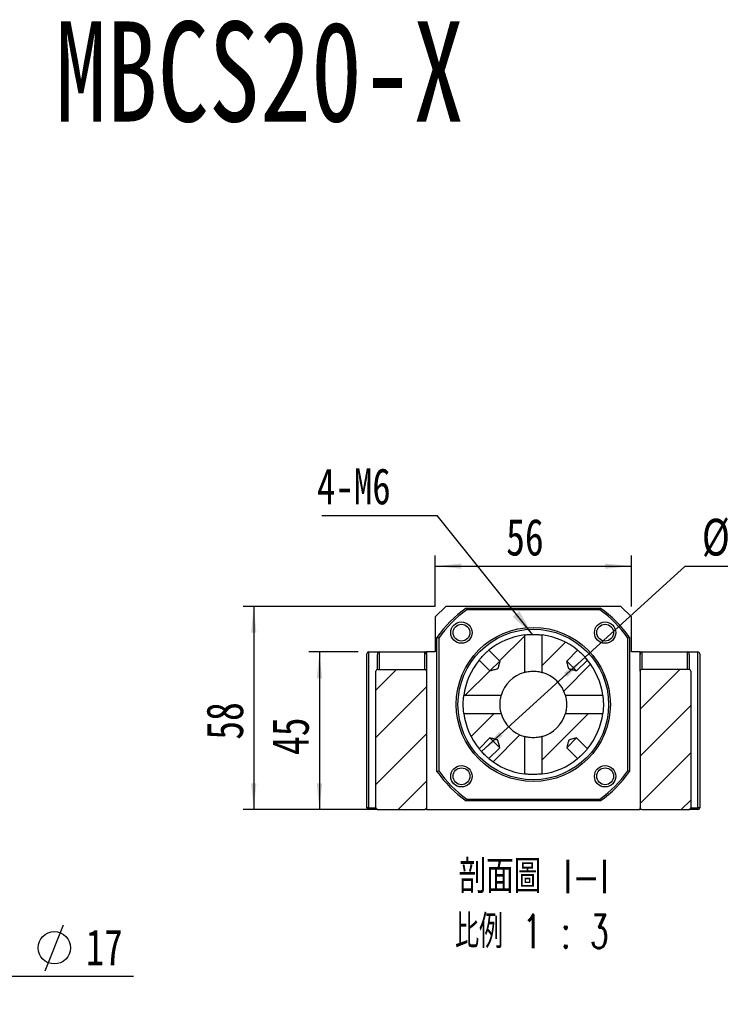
# Model space of a CAD drawing. Header units: millimetres. Extents: x 46 to 280, y 18 to 196.
# Tile 3 of 9: x 112 to 179, y 103 to 196. Entities that reach past the tile are written whole.
import ezdxf

# ---------------------------------------------------------------- set-up
doc = ezdxf.new("R2010")
doc.units = ezdxf.units.MM
doc.layers.add('FORMAT', color=7, linetype='Continuous')
doc.styles.add('SLDTEXTSTYLE0', font='TXT', dxfattribs={"width": 0.75})
doc.styles.add('SLDTEXTSTYLE1', font='TXT', dxfattribs={"width": 0.75, "bigfont": 'bigfont'})
doc.styles.add('SLDTEXTSTYLE3', font='TXT', dxfattribs={"width": 0.666667})
doc.styles.add('SLDTEXTSTYLE4', font='TXT', dxfattribs={"width": 0.65625, "bigfont": 'bigfont'})
doc.dimstyles.new('SLDDIMSTYLE2', dxfattribs={"dimtxt": 3.5, "dimasz": 2.5, "dimexe": 0, "dimexo": 0.0625, "dimgap": 0.875, "dimtad": 1, "dimlfac": 3, "dimrnd": 1e-09, "dimzin": 12, "dimdsep": 46, "dimtxsty": 'SLDTEXTSTYLE0', "dimsah": 1, "dimcen": 0.09, "dimadec": 0, "dimazin": 3, "dimtfac": 1, "dimtofl": 0, "dimtmove": 0, "dimatfit": 3, "dimfxl": 1, "dimfrac": 2, "dimtolj": 1, "dimtzin": 12, "dimarcsym": 0})
doc.dimstyles.new('SLDDIMSTYLE4', dxfattribs={"dimtxt": 0.18, "dimasz": 2.5, "dimexe": 0, "dimexo": 0.0625, "dimgap": 0, "dimtad": 0, "dimtih": 1, "dimtoh": 1, "dimdec": 0, "dimrnd": 1e-09, "dimzin": 0, "dimdsep": 46, "dimtxsty": 'Standard', "dimsah": 1, "dimcen": 0.09, "dimadec": 0, "dimazin": 0, "dimtfac": 2.5, "dimtdec": 0, "dimtofl": 0, "dimtmove": 0, "dimatfit": 3, "dimfxl": 1, "dimfrac": 2, "dimtolj": 1, "dimtzin": 0, "dimarcsym": 0})
doc.dimstyles.new('SLDDIMSTYLE5', dxfattribs={"dimtxt": 3.5, "dimasz": 2.5, "dimexe": 0, "dimexo": 0.0625, "dimgap": 0.875, "dimtad": 0, "dimtih": 1, "dimtoh": 1, "dimlfac": 3, "dimrnd": 1e-09, "dimzin": 12, "dimdsep": 46, "dimtxsty": 'SLDTEXTSTYLE0', "dimsah": 1, "dimcen": 0, "dimadec": 0, "dimazin": 3, "dimtfac": 1, "dimtmove": 0, "dimatfit": 3, "dimfxl": 1, "dimfrac": 2, "dimtolj": 1, "dimtzin": 12, "dimarcsym": 0})

# ---------------------------------------------------------------- blocks, each defined once
blk = doc.blocks.new('SW_SYMBOL_HOLE_DIAM')
at = {"layer": 'FORMAT', "color": 0}
blk.add_line((300, 0), (700, 1000), dxfattribs=at)
blk.add_circle((500, 500), 350, dxfattribs=at)
blk = doc.blocks.new('SW_SYMBOL_HOLE_SPOT')
at = {"layer": 'FORMAT', "color": 0}
for p, q in [((0, 875), (0, 75)), ((1600, 75), (1600, 875)), ((0, 75), (1600, 75))]:
    blk.add_line(p, q, dxfattribs=at)
blk = doc.blocks.new('SW_NOTE_0')
at = {"layer": 'FORMAT', "color": 0}
blk.add_line((45.484, 0), (0, 0), dxfattribs=at)
at = {"layer": 'FORMAT', "color": 0, "xscale": 0.0043935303, "yscale": 0.0043935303, "zscale": 0.0043935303}
for name, p in [('SW_SYMBOL_HOLE_DIAM', (5.738, 0.532)), ('SW_SYMBOL_HOLE_DIAM', (35.743, 0.532)), ('SW_SYMBOL_HOLE_SPOT', (26.453, 0.532))]:
    blk.add_blockref(name, p, dxfattribs=at)
at = {"layer": 'FORMAT', "color": 0, "attachment_point": 1}
for s, insert, char_height, style in [('11\\M+18AD1\\M+190FA', (10.93, 4.489), 3.43958, 'SLDTEXTSTYLE1'), ('4 -', (0.407, 4.489), 3.4396, 'SLDTEXTSTYLE3'), ('17', (40.935, 4.489), 3.4396, 'SLDTEXTSTYLE0')]:
    blk.add_mtext(s, dxfattribs=dict(at, insert=insert, char_height=char_height, style=style))
blk = doc.blocks.new('_D_7')
at = {"layer": 'FORMAT', "color": 7}
for p, q in [((166.014, 135.766), (175.541, 144.441)), ((175.541, 144.441), (187.579, 144.441)), ((156.155, 126.789), (166.014, 135.766))]:
    blk.add_line(p, q, dxfattribs=at)
blk.add_arc((161.085, 131.278), 6.667, 33.78884, 42.18102, dxfattribs=at)
for points in [[(166.014, 135.766), (163.997, 134.268), (164.334, 133.898)], [(156.155, 126.789), (158.172, 128.288), (157.836, 128.657)]]:
    blk.add_solid(points, dxfattribs=at)
at = {"layer": 'FORMAT', "color": 7, "char_height": 3.5, "attachment_point": 1, "style": 'SLDTEXTSTYLE0'}
for s, insert in [('%%c', (177.129, 148.953)), ('40', (182.407, 149.007))]:
    blk.add_mtext(s, dxfattribs=dict(at, insert=insert))
blk = doc.blocks.new('_D_8')
at = {"layer": 'FORMAT', "color": 7}
for p, q in [((144.418, 136.278), (139.736, 136.278)), ((140.736, 136.278), (140.736, 121.278)), ((145.279, 121.278), (139.736, 121.278))]:
    blk.add_line(p, q, dxfattribs=at)
for points in [[(140.736, 136.278), (140.486, 133.778), (140.986, 133.778)], [(140.736, 121.278), (140.986, 123.778), (140.486, 123.778)]]:
    blk.add_solid(points, dxfattribs=at)
at = {"layer": 'FORMAT', "color": 7, "insert": (136.225, 126.469), "char_height": 3.5, "attachment_point": 1, "rotation": 90, "style": 'SLDTEXTSTYLE0'}
blk.add_mtext('45', dxfattribs=at)
blk = doc.blocks.new('_D_9')
at = {"layer": 'FORMAT', "color": 7}
for p, q in [((151.751, 140.611), (133.485, 140.611)), ((134.485, 140.611), (134.485, 121.278)), ((145.279, 121.278), (133.485, 121.278))]:
    blk.add_line(p, q, dxfattribs=at)
for points in [[(134.485, 140.611), (134.235, 138.111), (134.735, 138.111)], [(134.485, 121.278), (134.735, 123.778), (134.235, 123.778)]]:
    blk.add_solid(points, dxfattribs=at)
at = {"layer": 'FORMAT', "color": 7, "insert": (129.974, 127.923), "char_height": 3.5, "attachment_point": 1, "rotation": 90, "style": 'SLDTEXTSTYLE0'}
blk.add_mtext('58', dxfattribs=at)
blk = doc.blocks.new('_D_10')
at = {"layer": 'FORMAT', "color": 7}
for p, q in [((151.751, 140.611), (151.751, 145.441)), ((170.418, 140.611), (170.418, 145.441)), ((151.751, 144.441), (170.418, 144.441))]:
    blk.add_line(p, q, dxfattribs=at)
for points in [[(151.751, 144.441), (154.251, 144.191), (154.251, 144.691)], [(170.418, 144.441), (167.918, 144.691), (167.918, 144.191)]]:
    blk.add_solid(points, dxfattribs=at)
at = {"layer": 'FORMAT', "color": 7, "insert": (158.502, 148.953), "char_height": 3.5, "attachment_point": 1, "style": 'SLDTEXTSTYLE0'}
blk.add_mtext('56', dxfattribs=at)
blk = doc.blocks.new('SW_NOTE_2')
at = {"layer": 'FORMAT', "color": 0, "char_height": 3.175, "attachment_point": 2}
for s, insert, style in [('\\M+19655\\M+196CA\\M+19AA4 I-I', (8.632, 4.093), 'SLDTEXTSTYLE1'), ('\\M+194E4\\M+197E1 1 : 3', (8.457, -1.141), 'SLDTEXTSTYLE4')]:
    blk.add_mtext(s, dxfattribs=dict(at, insert=insert, style=style))
blk = doc.blocks.new('SW_NOTE_3')
at = {"layer": 'FORMAT', "color": 0}
blk.add_line((-10.95, 0), (0, 0), dxfattribs=at)
at = {"layer": 'FORMAT', "color": 0, "insert": (-11.423, 4.516), "char_height": 3.4396, "attachment_point": 1, "style": 'SLDTEXTSTYLE0'}
blk.add_mtext('4-M6', dxfattribs=at)

msp = doc.modelspace()

# ---------------------------------------------------------------- hatches: boundary and pattern name
at = {"layer": 'FORMAT', "linetype": 'Continuous', "lineweight": 18}
h = msp.add_hatch(dxfattribs=at)
h.set_pattern_fill('ANSI31', color=256, style=0)
edge = h.paths.add_edge_path(flags=0)
edge.add_line((156.9622, 134.462), (155.9249, 135.4993))
edge.add_arc((161.0847, 131.2778), 6.6667, 140.711787, 172.696375)
edge.add_line((154.4722, 132.1253), (158.0336, 132.1253))
edge.add_arc((161.0847, 131.2778), 3.1667, 105.523676, 164.476324, ccw=False)
edge.add_line((160.2372, 134.329), (160.2372, 137.8904))
edge.add_arc((161.0847, 131.2778), 6.6667, 97.303625, 129.288213)
edge.add_line((156.8633, 136.4376), (157.9005, 135.4004))
edge.add_spline(control_points=[(157.9005, 135.4004), (157.8404, 135.1615), (157.843, 134.8891), (157.6987, 134.6894), (157.6916, 134.6794), (157.6826, 134.6706), (157.6727, 134.6634), (157.6515, 134.6483), (157.6264, 134.6392), (157.6018, 134.6308), (157.4902, 134.5926), (157.3747, 134.5667), (157.2604, 134.5375), (157.1611, 134.5121), (157.0616, 134.4871), (156.9622, 134.462)], knot_values=[0.0015174, 0.0015174, 0.0015174, 0.0015174, 0.0037344, 0.0037344, 0.0037344, 0.003839, 0.003839, 0.003839, 0.004062, 0.004062, 0.004062, 0.0050697, 0.0050697, 0.0050697, 0.0059455, 0.0059455, 0.0059455, 0.0059455], weights=[1, 1, 1, 1, 1, 1, 1, 1, 1, 1, 1, 1, 1, 1, 1, 1], degree=3, periodic=0)
h = msp.add_hatch(dxfattribs=at)
h.set_pattern_fill('ANSI31', color=256, style=0)
edge = h.paths.add_edge_path(flags=0)
edge.add_spline(control_points=[(165.2073, 134.462), (165.1619, 134.4735), (165.1165, 134.4849), (165.0711, 134.4964), (164.9715, 134.5215), (164.8719, 134.5467), (164.7726, 134.5727), (164.7208, 134.5863), (164.6689, 134.5999), (164.6176, 134.6151), (164.5901, 134.6232), (164.5627, 134.6315), (164.5362, 134.6425), (164.521, 134.6488), (164.5059, 134.6562), (164.4929, 134.6663), (164.482, 134.6748), (164.4726, 134.6856), (164.4654, 134.6974), (164.4403, 134.7378), (164.4291, 134.7855), (164.416, 134.8312), (164.3648, 135.0104), (164.3215, 135.1918), (164.276, 135.3725), (164.2736, 135.3818), (164.2713, 135.3911), (164.269, 135.4004)], knot_values=[0.0013452, 0.0013452, 0.0013452, 0.0013452, 0.0017665, 0.0017665, 0.0017665, 0.0026909, 0.0026909, 0.0026909, 0.0031729, 0.0031729, 0.0031729, 0.0034306, 0.0034306, 0.0034306, 0.0035796, 0.0035796, 0.0035796, 0.0037053, 0.0037053, 0.0037053, 0.0041395, 0.0041395, 0.0041395, 0.0058375, 0.0058375, 0.0058375, 0.0059247, 0.0059247, 0.0059247, 0.0059247], weights=[1, 1, 1, 1, 1, 1, 1, 1, 1, 1, 1, 1, 1, 1, 1, 1, 1, 1, 1, 1, 1, 1, 1, 1, 1, 1, 1, 1], degree=3, periodic=0)
edge.add_line((164.269, 135.4004), (165.3062, 136.4376))
edge.add_arc((161.0847, 131.2778), 6.6667, 50.711787, 82.696375)
edge.add_line((161.9322, 137.8904), (161.9322, 134.329))
edge.add_arc((161.0847, 131.2778), 3.1667, 15.523676, 74.476324, ccw=False)
edge.add_line((164.1359, 132.1253), (167.6973, 132.1253))
edge.add_arc((161.0847, 131.2778), 6.6667, 7.303625, 39.288213)
edge.add_line((166.2445, 135.4993), (165.2073, 134.462))
h = msp.add_hatch(dxfattribs=at)
h.set_pattern_fill('ANSI31', color=256, style=0)
edge = h.paths.add_edge_path(flags=0)
edge.add_line((150.9181, 121.4445), (150.9181, 134.4445))
edge.add_arc((150.7514, 134.4445), 0.1667, 0, 90)
edge.add_line((150.7514, 134.6112), (146.2786, 134.6112))
edge.add_spline(control_points=[(146.2786, 134.6112), (146.2695, 134.6112), (146.2603, 134.6105), (146.2512, 134.6091), (146.2313, 134.606), (146.2115, 134.5995), (146.1937, 134.5899), (146.176, 134.5804), (146.1598, 134.5677), (146.1464, 134.5527), (146.1335, 134.5383), (146.123, 134.5213), (146.1159, 134.5033), (146.1091, 134.486), (146.1052, 134.4673), (146.1047, 134.4488), (146.1047, 134.4473), (146.1047, 134.4459), (146.1047, 134.4445)], knot_values=[0.0002768, 0.0002768, 0.0002768, 0.0002768, 0.0003589, 0.0003589, 0.0003589, 0.0005408, 0.0005408, 0.0005408, 0.0007214, 0.0007214, 0.0007214, 0.0008959, 0.0008959, 0.0008959, 0.0010627, 0.0010627, 0.0010627, 0.0010754, 0.0010754, 0.0010754, 0.0010754], weights=[1, 1, 1, 1, 1, 1, 1, 1, 1, 1, 1, 1, 1, 1, 1, 1, 1, 1, 1], degree=3, periodic=0)
edge.add_line((146.1047, 134.4445), (146.1047, 121.4445))
edge.add_spline(control_points=[(146.1047, 121.4445), (146.1047, 121.4331), (146.1059, 121.4218), (146.1083, 121.4107), (146.1121, 121.3932), (146.1189, 121.3762), (146.1282, 121.3609), (146.1376, 121.3454), (146.1497, 121.3313), (146.1636, 121.3195), (146.178, 121.3074), (146.1946, 121.2975), (146.2121, 121.2905), (146.2304, 121.2833), (146.2501, 121.279), (146.2697, 121.278), (146.2727, 121.2779), (146.2756, 121.2778), (146.2786, 121.2778)], knot_values=[0.0021168, 0.0021168, 0.0021168, 0.0021168, 0.0022186, 0.0022186, 0.0022186, 0.0023791, 0.0023791, 0.0023791, 0.0025424, 0.0025424, 0.0025424, 0.0027119, 0.0027119, 0.0027119, 0.0028886, 0.0028886, 0.0028886, 0.0029151, 0.0029151, 0.0029151, 0.0029151], weights=[1, 1, 1, 1, 1, 1, 1, 1, 1, 1, 1, 1, 1, 1, 1, 1, 1, 1, 1], degree=3, periodic=0)
edge.add_line((146.2786, 121.2778), (150.7514, 121.2778))
edge.add_arc((150.7514, 121.4445), 0.1667, 270, 360)
h = msp.add_hatch(dxfattribs=at)
h.set_pattern_fill('ANSI31', color=256, style=0)
edge = h.paths.add_edge_path(flags=0)
edge.add_line((175.8908, 134.6112), (171.4181, 134.6112))
edge.add_arc((171.4181, 134.4445), 0.1667, 90, 180)
edge.add_line((171.2514, 134.4445), (171.2514, 121.4445))
edge.add_arc((171.4181, 121.4445), 0.1667, 180, 270)
edge.add_line((171.4181, 121.2778), (175.8908, 121.2778))
edge.add_spline(control_points=[(175.8908, 121.2778), (175.9096, 121.2778), (175.9285, 121.2808), (175.9463, 121.2865), (175.9655, 121.2928), (175.984, 121.3024), (175.9999, 121.3148), (176.0107, 121.323), (176.0205, 121.3327), (176.0289, 121.3432), (176.0403, 121.3575), (176.0495, 121.3739), (176.0556, 121.3911), (176.0616, 121.4081), (176.0648, 121.4264), (176.0648, 121.4445)], knot_values=[0.0027209, 0.0027209, 0.0027209, 0.0027209, 0.0028895, 0.0028895, 0.0028895, 0.0030716, 0.0030716, 0.0030716, 0.0031927, 0.0031927, 0.0031927, 0.003357, 0.003357, 0.003357, 0.0035197, 0.0035197, 0.0035197, 0.0035197], weights=[1, 1, 1, 1, 1, 1, 1, 1, 1, 1, 1, 1, 1, 1, 1, 1], degree=3, periodic=0)
edge.add_line((176.0648, 121.4445), (176.0648, 134.4445))
edge.add_spline(control_points=[(176.0648, 134.4445), (176.0648, 134.4484), (176.0646, 134.4522), (176.0644, 134.4561), (176.0636, 134.4663), (176.0619, 134.4765), (176.0592, 134.4864), (176.0543, 134.5043), (176.0462, 134.5215), (176.0357, 134.5367), (176.0252, 134.5518), (176.0119, 134.5654), (175.9971, 134.5764), (175.9818, 134.5877), (175.9644, 134.5966), (175.9463, 134.6024), (175.9285, 134.6082), (175.9096, 134.6112), (175.8908, 134.6112)], knot_values=[0.0030656, 0.0030656, 0.0030656, 0.0030656, 0.0031001, 0.0031001, 0.0031001, 0.0031915, 0.0031915, 0.0031915, 0.0033578, 0.0033578, 0.0033578, 0.0035239, 0.0035239, 0.0035239, 0.0036948, 0.0036948, 0.0036948, 0.0038634, 0.0038634, 0.0038634, 0.0038634], weights=[1, 1, 1, 1, 1, 1, 1, 1, 1, 1, 1, 1, 1, 1, 1, 1, 1, 1, 1], degree=3, periodic=0)
h = msp.add_hatch(dxfattribs=at)
h.set_pattern_fill('ANSI31', color=256, style=0)
edge = h.paths.add_edge_path(flags=0)
edge.add_line((155.9249, 127.0563), (156.9622, 128.0936))
edge.add_spline(control_points=[(156.9622, 128.0936), (156.9715, 128.0913), (156.9808, 128.0889), (156.99, 128.0866), (157.1708, 128.0411), (157.3521, 127.9978), (157.5313, 127.9465), (157.577, 127.9335), (157.6247, 127.9222), (157.6651, 127.8972), (157.6769, 127.8899), (157.6877, 127.8806), (157.6962, 127.8696), (157.7063, 127.8566), (157.7137, 127.8415), (157.72, 127.8263), (157.731, 127.7999), (157.7394, 127.7724), (157.7475, 127.745), (157.7626, 127.6936), (157.7763, 127.6418), (157.7898, 127.59), (157.8158, 127.4906), (157.841, 127.391), (157.8662, 127.2915), (157.8776, 127.2461), (157.8891, 127.2007), (157.9005, 127.1553)], knot_values=[0.0071139, 0.0071139, 0.0071139, 0.0071139, 0.0072, 0.0072, 0.0072, 0.0088774, 0.0088774, 0.0088774, 0.0093064, 0.0093064, 0.0093064, 0.0094305, 0.0094305, 0.0094305, 0.0095777, 0.0095777, 0.0095777, 0.0098322, 0.0098322, 0.0098322, 0.0103084, 0.0103084, 0.0103084, 0.0112215, 0.0112215, 0.0112215, 0.0116378, 0.0116378, 0.0116378, 0.0116378], weights=[1, 1, 1, 1, 1, 1, 1, 1, 1, 1, 1, 1, 1, 1, 1, 1, 1, 1, 1, 1, 1, 1, 1, 1, 1, 1, 1, 1], degree=3, periodic=0)
edge.add_line((157.9005, 127.1553), (156.8633, 126.118))
edge.add_arc((161.0847, 131.2778), 6.6667, 230.711787, 262.696375)
edge.add_line((160.2372, 124.6652), (160.2372, 128.2267))
edge.add_arc((161.0847, 131.2778), 3.1667, 195.523676, 254.476324, ccw=False)
edge.add_line((158.0336, 130.4303), (154.4722, 130.4303))
edge.add_arc((161.0847, 131.2778), 6.6667, 187.303625, 219.288213)
h = msp.add_hatch(dxfattribs=at)
h.set_pattern_fill('ANSI31', color=256, style=0)
edge = h.paths.add_edge_path(flags=0)
edge.add_spline(control_points=[(164.269, 127.1553), (164.2713, 127.1646), (164.2736, 127.1738), (164.276, 127.1831), (164.3215, 127.3639), (164.3648, 127.5452), (164.416, 127.7244), (164.4291, 127.7701), (164.4403, 127.8178), (164.4654, 127.8582), (164.4726, 127.87), (164.482, 127.8808), (164.4929, 127.8893), (164.5059, 127.8994), (164.521, 127.9068), (164.5362, 127.9131), (164.5627, 127.9241), (164.5901, 127.9325), (164.6176, 127.9406), (164.6689, 127.9557), (164.7208, 127.9694), (164.7726, 127.9829), (164.8719, 128.0089), (164.9715, 128.0341), (165.0711, 128.0593), (165.1165, 128.0707), (165.1619, 128.0822), (165.2073, 128.0936)], knot_values=[0.0071139, 0.0071139, 0.0071139, 0.0071139, 0.0072, 0.0072, 0.0072, 0.0088774, 0.0088774, 0.0088774, 0.0093064, 0.0093064, 0.0093064, 0.0094305, 0.0094305, 0.0094305, 0.0095777, 0.0095777, 0.0095777, 0.0098322, 0.0098322, 0.0098322, 0.0103084, 0.0103084, 0.0103084, 0.0112215, 0.0112215, 0.0112215, 0.0116378, 0.0116378, 0.0116378, 0.0116378], weights=[1, 1, 1, 1, 1, 1, 1, 1, 1, 1, 1, 1, 1, 1, 1, 1, 1, 1, 1, 1, 1, 1, 1, 1, 1, 1, 1, 1], degree=3, periodic=0)
edge.add_line((165.2073, 128.0936), (166.2445, 127.0563))
edge.add_arc((161.0847, 131.2778), 6.6667, 320.711787, 352.696375)
edge.add_line((167.6973, 130.4303), (164.1359, 130.4303))
edge.add_arc((161.0847, 131.2778), 3.1667, 285.523676, 344.476324, ccw=False)
edge.add_line((161.9322, 128.2267), (161.9322, 124.6652))
edge.add_arc((161.0847, 131.2778), 6.6667, 277.303625, 309.288213)
edge.add_line((165.3062, 126.118), (164.269, 127.1553))

# ---------------------------------------------------------------- linework, layer by layer
at = {"color": 7, "linetype": 'Continuous', "lineweight": 25}
for p, q in [((152.7514, 140.6112), (151.7514, 139.6112)), ((169.4181, 140.6112), (152.7514, 140.6112)), ((170.4181, 139.6112), (169.4181, 140.6112)), ((154.7077, 140.4445), (167.4618, 140.4445)), ((167.4093, 140.2778), (154.7602, 140.2778)), ((151.7514, 139.6112), (151.7514, 136.2778)), ((170.4181, 136.2778), (170.4181, 139.6112)), ((160.2372, 137.8904), (160.2372, 134.329)), ((161.9322, 134.329), (161.9322, 137.8904)), ((151.9181, 124.9008), (151.9181, 137.6549)), ((152.0847, 137.6024), (152.0847, 124.9533)), ((170.0847, 124.9533), (170.0847, 137.6024)), ((170.2514, 137.6549), (170.2514, 124.9008)), ((145.2514, 121.4445), (145.2514, 136.1112)), ((145.4181, 136.2778), (146.4181, 136.2778)), ((145.4181, 136.2778), (145.4181, 121.4445)), ((146.2514, 134.6091), (146.2514, 136.0421)), ((146.4181, 136.2778), (146.4181, 134.6112)), ((146.4181, 136.2778), (150.7514, 136.2778)), ((150.7514, 134.6112), (150.7514, 136.2778)), ((150.7514, 136.2778), (150.9181, 136.2778)), ((150.9181, 136.2778), (150.9181, 136.0421)), ((151.7514, 136.2778), (150.9181, 136.2778)), ((150.9181, 136.0421), (150.9181, 134.4445)), ((157.9005, 135.4004), (156.8633, 136.4376)), ((165.3062, 136.4376), (164.269, 135.4004)), ((171.2514, 136.2778), (170.4181, 136.2778)), ((171.2514, 136.2778), (171.4181, 136.2778)), ((171.2514, 136.0421), (171.2514, 136.2778)), ((171.2514, 134.4445), (171.2514, 136.0421)), ((171.4181, 136.2778), (171.4181, 134.6112)), ((171.4181, 136.2778), (175.7514, 136.2778)), ((175.7514, 134.6112), (175.7514, 136.2778)), ((175.7514, 136.2778), (176.7514, 136.2778)), ((175.9181, 136.0421), (175.9181, 134.6069)), ((176.7514, 121.4445), (176.7514, 136.2778)), ((176.9181, 136.1112), (176.9181, 121.4445)), ((155.9249, 135.4993), (156.9622, 134.462)), ((157.9005, 135.4004), (156.9622, 134.462)), ((165.2073, 134.462), (164.269, 135.4004)), ((165.2073, 134.462), (166.2445, 135.4993)), ((146.1047, 121.4445), (146.1047, 134.4445)), ((146.2786, 134.6112), (150.7514, 134.6112)), ((150.9181, 134.4445), (150.9181, 121.4445)), ((171.2514, 134.4445), (171.2514, 121.4445)), ((175.8908, 134.6112), (171.4181, 134.6112)), ((176.0648, 134.4445), (176.0648, 121.4445)), ((158.0336, 132.1253), (154.4722, 132.1253)), ((167.6973, 132.1253), (164.1359, 132.1253)), ((154.4722, 130.4303), (158.0336, 130.4303)), ((164.1359, 130.4303), (167.6973, 130.4303)), ((156.9622, 128.0936), (155.9249, 127.0563)), ((156.9622, 128.0936), (157.9005, 127.1553)), ((160.2372, 128.2267), (160.2372, 124.6652)), ((161.9322, 124.6652), (161.9322, 128.2267)), ((164.269, 127.1553), (165.2073, 128.0936)), ((166.2445, 127.0563), (165.2073, 128.0936)), ((156.8633, 126.118), (157.9005, 127.1553)), ((164.269, 127.1553), (165.3062, 126.118)), ((167.4618, 122.1112), (154.7077, 122.1112)), ((154.7602, 122.2778), (167.4093, 122.2778)), ((145.4181, 121.4445), (145.2514, 121.4445)), ((145.4181, 121.2778), (145.4181, 121.4445)), ((146.2786, 121.2778), (145.4181, 121.2778)), ((146.2786, 121.2778), (150.7514, 121.2778)), ((150.9181, 121.2778), (150.7514, 121.2778)), ((150.9181, 121.4445), (150.9181, 121.2778)), ((150.9181, 121.2778), (171.2514, 121.2778)), ((171.2514, 121.2778), (171.2514, 121.4445)), ((171.4181, 121.2778), (171.2514, 121.2778)), ((171.4181, 121.2778), (175.8908, 121.2778)), ((176.7514, 121.2778), (175.8908, 121.2778)), ((176.9181, 121.4445), (176.7514, 121.4445)), ((176.7514, 121.2778), (176.7514, 121.4445))]:
    msp.add_line(p, q, dxfattribs=at)
at = {"color": 8, "linetype": 'Continuous', "lineweight": 25}
for p, q in [((145.4181, 121.4445), (146.1047, 121.4445)), ((176.0648, 121.4445), (176.7514, 121.4445))]:
    msp.add_line(p, q, dxfattribs=at)
at = {"color": 7, "linetype": 'Continuous', "lineweight": 25}
for centre, radius in [((154.2494, 138.1132), 1.0167), ((154.2494, 138.1132), 0.8), ((167.9201, 138.1132), 1.0167), ((167.9201, 138.1132), 0.8), ((161.0847, 131.2778), 7.3333), ((161.0847, 131.2778), 7.1667), ((154.2494, 124.4425), 1.0167), ((154.2494, 124.4425), 0.8), ((167.9201, 124.4425), 1.0167), ((167.9201, 124.4425), 0.8)]:
    msp.add_circle(centre, radius, dxfattribs=at)
for centre, radius, start, end in [((161.0847, 131.2778), 11.1667, 124.82546, 145.17454), ((161.0847, 131.2778), 11, 125.096801, 144.903199), ((161.0847, 131.2778), 11, 35.096801, 54.903199), ((161.0847, 131.2778), 11.1667, 34.82546, 55.17454), ((161.0847, 131.2778), 6.6667, 97.303625, 129.288213), ((161.0847, 131.2778), 6.6667, 50.711787, 82.696375), ((145.4181, 136.1112), 0.1667, 90, 180), ((176.7514, 136.1112), 0.1667, 0, 90), ((161.0847, 131.2778), 6.6667, 140.711787, 172.696375), ((161.0847, 131.2778), 6.6667, 7.303625, 39.288213), ((150.7514, 134.4445), 0.1667, 0, 90), ((161.0847, 131.2778), 3.1667, 105.523676, 164.476324), ((161.0847, 131.2778), 3.1667, 15.523676, 74.476324), ((171.4181, 134.4445), 0.1667, 90, 180), ((161.0847, 131.2778), 6.6667, 187.303625, 219.288213), ((161.0847, 131.2778), 3.1667, 195.523676, 254.476324), ((161.0847, 131.2778), 3.1667, 285.523676, 344.476324), ((161.0847, 131.2778), 6.6667, 320.711787, 352.696375), ((161.0847, 131.2778), 6.6667, 230.711787, 262.696375), ((161.0847, 131.2778), 6.6667, 277.303625, 309.288213), ((161.0847, 131.2778), 11.1667, 214.82546, 235.17454), ((161.0847, 131.2778), 11, 215.096801, 234.903199), ((161.0847, 131.2778), 11, 305.096801, 324.903199), ((161.0847, 131.2778), 11.1667, 304.82546, 325.17454), ((145.4181, 121.4445), 0.1667, 180, 270), ((150.7514, 121.4445), 0.1667, 270, 0), ((171.4181, 121.4445), 0.1667, 180, 270), ((176.7514, 121.4445), 0.1667, 270, 0)]:
    msp.add_arc(centre, radius, start, end, dxfattribs=at)
for centre, start_param, end_param in [((146.4181, 136.0421), 3.1415927, 4.712389), ((150.7514, 136.0421), 1.5707963, 3.1415927), ((171.4181, 136.0421), 3.1415927, 4.712389), ((175.7514, 136.0421), 1.5707963, 3.1415927)]:
    msp.add_ellipse(centre, major_axis=(0, -0.2357), ratio=0.7071068, start_param=start_param, end_param=end_param, dxfattribs=at)
for points in [[(154.7077, 140.4445), (154.7251, 140.3889), (154.7426, 140.3334), (154.7602, 140.2778)], [(167.4618, 140.4445), (167.4443, 140.3889), (167.4268, 140.3334), (167.4093, 140.2778)], [(152.0847, 137.6024), (152.0292, 137.6199), (151.9736, 137.6374), (151.9181, 137.6549)], [(170.2514, 137.6549), (170.1958, 137.6374), (170.1403, 137.6199), (170.0847, 137.6024)], [(151.9181, 124.9008), (151.9736, 124.9182), (152.0292, 124.9357), (152.0847, 124.9533)], [(170.2514, 124.9008), (170.1958, 124.9182), (170.1403, 124.9357), (170.0847, 124.9533)], [(154.7077, 122.1112), (154.7251, 122.1667), (154.7426, 122.2223), (154.7602, 122.2778)], [(167.4618, 122.1112), (167.4443, 122.1667), (167.4268, 122.2223), (167.4093, 122.2778)]]:
    msp.add_open_spline(points, degree=3, dxfattribs=at)
for points, knots in [([(160.235, 137.8901), (160.2441, 137.8913), (160.2622, 137.8937), (160.4063, 137.9107), (160.6198, 137.9298), (160.8601, 137.9421), (161.1149, 137.9459), (161.3701, 137.9403), (161.6242, 137.9239), (161.8156, 137.9049), (161.9229, 137.8916), (161.9262, 137.8912), (161.9275, 137.891)], [0, 0, 0, 0, 0.105934, 0.2124596, 0.3197352, 0.4273824, 0.5000323, 0.6067931, 0.7135332, 0.8208106, 0.9284579, 1, 1, 1, 1]), ([(155.9276, 135.5025), (155.9278, 135.5028), (155.9285, 135.5036), (155.9827, 135.5695), (156.0802, 135.6835), (156.2147, 135.8323), (156.3709, 135.9939), (156.5322, 136.1496), (156.6801, 136.2832), (156.7945, 136.3811), (156.8548, 136.4307), (156.8611, 136.4359), (156.8633, 136.4376)], [0, 0, 0, 0, 0.0730684, 0.1813189, 0.289941, 0.3989505, 0.5077606, 0.6160979, 0.7244237, 0.8332147, 0.9422293, 1, 1, 1, 1]), ([(165.3094, 136.435), (165.3098, 136.4347), (165.3106, 136.4341), (165.3764, 136.3799), (165.4904, 136.2823), (165.6392, 136.1479), (165.8009, 135.9916), (165.9565, 135.8303), (166.0902, 135.6824), (166.188, 135.568), (166.2376, 135.5078), (166.2427, 135.5015), (166.2445, 135.4993)], [0, 0, 0, 0, 0.0730834, 0.1813562, 0.2900007, 0.3990326, 0.5078651, 0.6162248, 0.7245728, 0.8333862, 0.9424233, 1, 1, 1, 1]), ([(157.9005, 135.4004), (157.8705, 135.2811), (157.8405, 135.1618), (157.7945, 134.9831), (157.7791, 134.9235), (157.7545, 134.8346), (157.7462, 134.805), (157.732, 134.761), (157.727, 134.7465), (157.7153, 134.7178), (157.7088, 134.7036), (157.6899, 134.6769), (157.6774, 134.6658), (157.6496, 134.6491), (157.6347, 134.6428), (157.5893, 134.6257), (157.558, 134.6167), (157.4645, 134.5901), (157.4018, 134.5739), (157.2136, 134.5253), (157.0879, 134.4937), (156.9622, 134.462)], [0, 0, 0, 0, 0.25, 0.25, 0.375, 0.375, 0.4375, 0.4375, 0.46875, 0.46875, 0.5, 0.5, 0.53125, 0.53125, 0.5625, 0.5625, 0.625, 0.625, 0.75, 0.75, 1, 1, 1, 1]), ([(165.2073, 134.462), (165.0839, 134.4931), (164.9605, 134.5241), (164.7758, 134.5718), (164.7142, 134.5877), (164.6223, 134.6135), (164.5918, 134.6223), (164.5468, 134.6381), (164.5318, 134.6438), (164.5036, 134.6581), (164.49, 134.6672), (164.4687, 134.6904), (164.4606, 134.7044), (164.4475, 134.733), (164.4421, 134.7477), (164.427, 134.7922), (164.4184, 134.8225), (164.3931, 134.9133), (164.3773, 134.9741), (164.3303, 135.1566), (164.2996, 135.2785), (164.269, 135.4004)], [0, 0, 0, 0, 0.25, 0.25, 0.375, 0.375, 0.4375, 0.4375, 0.46875, 0.46875, 0.5, 0.5, 0.53125, 0.53125, 0.5625, 0.5625, 0.625, 0.625, 0.75, 0.75, 1, 1, 1, 1]), ([(146.2786, 134.6112), (146.2342, 134.6112), (146.1895, 134.594), (146.1246, 134.5332), (146.1047, 134.4894), (146.1047, 134.4445)], [0, 0, 0, 0, 0.5, 0.5, 1, 1, 1, 1]), ([(160.2401, 134.3297), (160.2446, 134.331), (160.2542, 134.3338), (160.3778, 134.3661), (160.5758, 134.4063), (160.8245, 134.4374), (161.0966, 134.4482), (161.3657, 134.4359), (161.6168, 134.4022), (161.8093, 134.3619), (161.9216, 134.332), (161.9255, 134.3308), (161.9271, 134.3304)], [0, 0, 0, 0, 0.0900678, 0.1934505, 0.2999275, 0.408668, 0.5000461, 0.6048183, 0.7095061, 0.8164101, 0.9251416, 1, 1, 1, 1]), ([(176.0648, 134.4445), (176.0648, 134.489), (176.0448, 134.5333), (175.98, 134.594), (175.9356, 134.6112), (175.8908, 134.6112)], [0, 0, 0, 0, 0.5, 0.5, 1, 1, 1, 1]), ([(154.472, 130.4315), (154.472, 130.4312), (154.4722, 130.43), (154.4634, 130.4987), (154.4454, 130.6632), (154.427, 130.9001), (154.4167, 131.1792), (154.4188, 131.4689), (154.4323, 131.7361), (154.4516, 131.9534), (154.4679, 132.0929), (154.4729, 132.1314), (154.4725, 132.1278), (154.4725, 132.1278)], [0, 0, 0, 0, 0.0357826, 0.1422305, 0.2489913, 0.3565176, 0.464074, 0.5708827, 0.6773329, 0.7843577, 0.8920111, 0.9993653, 1, 1, 1, 1]), ([(158.0334, 130.431), (158.0335, 130.4307), (158.0339, 130.4292), (158.0164, 130.4917), (157.9795, 130.6469), (157.9399, 130.8768), (157.9161, 131.1536), (157.9182, 131.4414), (157.944, 131.707), (157.9837, 131.9286), (158.0204, 132.079), (158.0348, 132.1296), (158.034, 132.1267), (158.0339, 132.1264)], [0, 0, 0, 0, 0.0316005, 0.1348564, 0.2393204, 0.3472294, 0.4555807, 0.5607579, 0.6641295, 0.7695685, 0.8780044, 0.9857662, 1, 1, 1, 1]), ([(164.1361, 132.1246), (164.136, 132.1249), (164.1356, 132.1264), (164.153, 132.0639), (164.19, 131.9087), (164.2296, 131.6788), (164.2534, 131.402), (164.2513, 131.1143), (164.2255, 130.8487), (164.1858, 130.6271), (164.149, 130.4767), (164.1347, 130.4261), (164.1355, 130.4289), (164.1356, 130.4293)], [0, 0, 0, 0, 0.0316005, 0.1348564, 0.2393204, 0.3472294, 0.4555807, 0.5607579, 0.6641295, 0.7695685, 0.8780044, 0.9857662, 1, 1, 1, 1]), ([(167.6975, 132.1242), (167.6974, 132.1245), (167.6973, 132.1256), (167.7061, 132.0569), (167.724, 131.8924), (167.7424, 131.6556), (167.7528, 131.3764), (167.7507, 131.0867), (167.7371, 130.8195), (167.7179, 130.6022), (167.7016, 130.4628), (167.6965, 130.4242), (167.697, 130.4279), (167.697, 130.4279)], [0, 0, 0, 0, 0.0357826, 0.1422305, 0.2489913, 0.3565176, 0.464074, 0.5708827, 0.6773329, 0.7843577, 0.8920111, 0.9993653, 1, 1, 1, 1]), ([(157.9005, 127.1553), (157.8695, 127.2786), (157.8384, 127.402), (157.7908, 127.5868), (157.7748, 127.6483), (157.749, 127.7402), (157.7403, 127.7708), (157.7245, 127.8158), (157.7187, 127.8307), (157.7044, 127.859), (157.6954, 127.8725), (157.6722, 127.8939), (157.6581, 127.9019), (157.6296, 127.9151), (157.6148, 127.9204), (157.5703, 127.9355), (157.5401, 127.9442), (157.4493, 127.9695), (157.3884, 127.9852), (157.2059, 128.0323), (157.084, 128.0629), (156.9622, 128.0936)], [0, 0, 0, 0, 0.25, 0.25, 0.375, 0.375, 0.4375, 0.4375, 0.46875, 0.46875, 0.5, 0.5, 0.53125, 0.53125, 0.5625, 0.5625, 0.625, 0.625, 0.75, 0.75, 1, 1, 1, 1]), ([(161.9315, 128.2265), (161.9319, 128.2266), (161.9333, 128.227), (161.8708, 128.2095), (161.7156, 128.1726), (161.4857, 128.133), (161.2089, 128.1092), (160.9212, 128.1113), (160.6556, 128.1371), (160.434, 128.1767), (160.2836, 128.2135), (160.233, 128.2279), (160.2358, 128.2271), (160.2362, 128.227)], [0, 0, 0, 0, 0.0316005, 0.1348564, 0.2393204, 0.3472294, 0.4555807, 0.5607579, 0.6641295, 0.7695685, 0.8780044, 0.9857662, 1, 1, 1, 1]), ([(165.2073, 128.0936), (165.0839, 128.0626), (164.9605, 128.0315), (164.7758, 127.9839), (164.7142, 127.9679), (164.6223, 127.9421), (164.5918, 127.9333), (164.5468, 127.9175), (164.5318, 127.9118), (164.5036, 127.8975), (164.49, 127.8885), (164.4687, 127.8653), (164.4606, 127.8512), (164.4475, 127.8226), (164.4421, 127.8079), (164.427, 127.7634), (164.4184, 127.7332), (164.3931, 127.6424), (164.3773, 127.5815), (164.3303, 127.399), (164.2996, 127.2771), (164.269, 127.1553)], [0, 0, 0, 0, 0.25, 0.25, 0.375, 0.375, 0.4375, 0.4375, 0.46875, 0.46875, 0.5, 0.5, 0.53125, 0.53125, 0.5625, 0.5625, 0.625, 0.625, 0.75, 0.75, 1, 1, 1, 1]), ([(156.86, 126.1207), (156.8597, 126.1209), (156.8589, 126.1215), (156.7931, 126.1757), (156.6791, 126.2733), (156.5303, 126.4078), (156.3686, 126.564), (156.2129, 126.7253), (156.0793, 126.8732), (155.9815, 126.9876), (155.9319, 127.0478), (155.9267, 127.0542), (155.9249, 127.0564)], [0, 0, 0, 0, 0.0730684, 0.1813189, 0.289941, 0.3989505, 0.5077606, 0.6160979, 0.7244237, 0.8332147, 0.9422293, 1, 1, 1, 1]), ([(166.2419, 127.0531), (166.2416, 127.0528), (166.241, 127.052), (166.1868, 126.9862), (166.0892, 126.8722), (165.9548, 126.7234), (165.7985, 126.5617), (165.6372, 126.406), (165.4893, 126.2724), (165.3749, 126.1745), (165.3147, 126.125), (165.3084, 126.1198), (165.3062, 126.118)], [0, 0, 0, 0, 0.0730834, 0.1813562, 0.2900007, 0.3990326, 0.5078651, 0.6162248, 0.7245728, 0.8333862, 0.9424233, 1, 1, 1, 1]), ([(161.9311, 124.6651), (161.9314, 124.6651), (161.9325, 124.6653), (161.8638, 124.6564), (161.6993, 124.6385), (161.4625, 124.6201), (161.1833, 124.6098), (160.8936, 124.6119), (160.6264, 124.6254), (160.4091, 124.6447), (160.2697, 124.6609), (160.2312, 124.666), (160.2348, 124.6656), (160.2348, 124.6656)], [0, 0, 0, 0, 0.0357826, 0.1422305, 0.2489913, 0.3565176, 0.464074, 0.5708827, 0.6773329, 0.7843577, 0.8920111, 0.9993653, 1, 1, 1, 1]), ([(146.1047, 121.4445), (146.1047, 121.4001), (146.1244, 121.356), (146.1895, 121.2949), (146.234, 121.2778), (146.2786, 121.2778)], [0, 0, 0, 0, 0.5, 0.5, 1, 1, 1, 1]), ([(175.8908, 121.2778), (175.9356, 121.2778), (175.9798, 121.2948), (176.045, 121.3559), (176.0648, 121.3995), (176.0648, 121.4445)], [0, 0, 0, 0, 0.5, 0.5, 1, 1, 1, 1])]:
    msp.add_open_spline(points, degree=3, knots=knots, dxfattribs=at)

# ---------------------------------------------------------------- block references
at = {"layer": 'FORMAT', "color": 7}
for name, p in [('SW_NOTE_3', (151.923, 149.2502)), ('SW_NOTE_0', (77.5691, 105.3883))]:
    msp.add_blockref(name, p, dxfattribs=at)
at = {"layer": 'FORMAT'}
msp.add_blockref('SW_NOTE_2', (152.4887, 112.4017), dxfattribs=at)

# ---------------------------------------------------------------- texts
at = {"layer": 'FORMAT', "color": 7, "insert": (115.6244, 196.2853), "char_height": 9.525, "attachment_point": 1, "style": 'SLDTEXTSTYLE0'}
msp.add_mtext('MBCS20-X', dxfattribs=at)

# ---------------------------------------------------------------- dimensions: what is measured, and where the dimension line sits
at = {"layer": 'FORMAT', "color": 7}
dim = msp.add_linear_dim(base=(170.4181, 144.4413), p1=(151.7514, 139.6112), p2=(170.4181, 139.6112), dimstyle='SLDDIMSTYLE2', dxfattribs=at)
dim.commit()
dim.dimension.update_dxf_attribs({"geometry": '_D_10', "text_midpoint": (161.0885, 144.4413), "dimtype": 160})
dim = msp.add_diameter_dim_2p(p1=(166.0141, 135.7663), p2=(156.1554, 126.7894), dimstyle='SLDDIMSTYLE5', dxfattribs=at)
dim.commit()
dim.dimension.update_dxf_attribs({"geometry": '_D_7', "text_midpoint": (182.3541, 147.2462), "dimtype": 163})
for base, p1, picture, middle in [((134.4854, 121.2778), (152.7514, 140.6112), '_D_9', (134.4854, 130.5088)), ((140.7364, 121.2778), (145.4181, 136.2778), '_D_8', (140.7364, 129.0551))]:
    dim = msp.add_linear_dim(base=base, p1=p1, p2=(146.2786, 121.2778), angle=90, dimstyle='SLDDIMSTYLE2', dxfattribs=at)
    dim.commit()
    dim.dimension.update_dxf_attribs({"geometry": picture, "text_midpoint": middle, "dimtype": 160})

# ---------------------------------------------------------------- leaders
msp.add_leader([(161.0064, 137.944), (151.923, 149.2502)], dimstyle='SLDDIMSTYLE4', dxfattribs=at)

doc.saveas('drawing.dxf')
